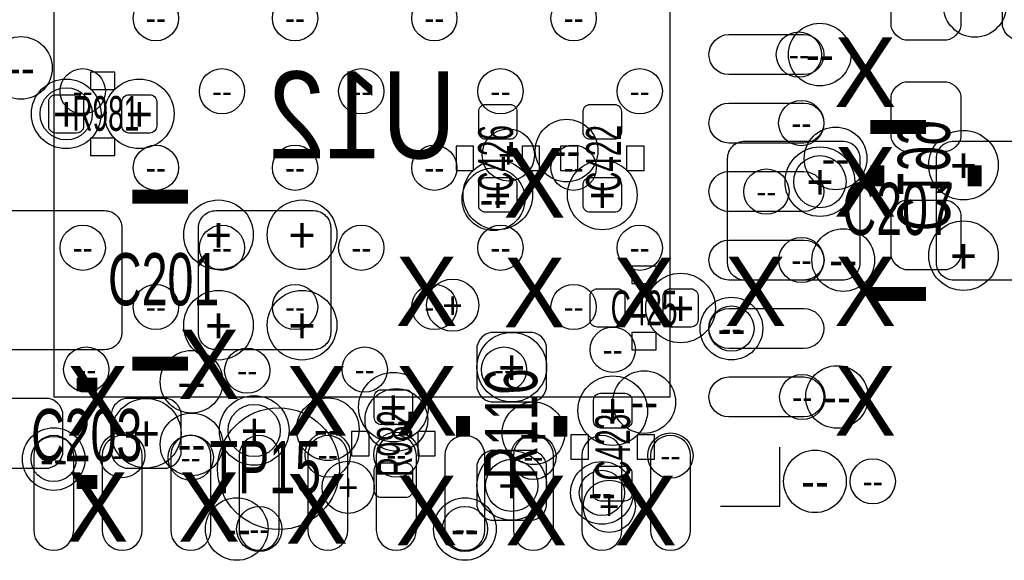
# Model space of a CAD drawing. Extents: x -22 to 398, y -34 to 263.
# Tile 8 of 39: x 27.37 to 34.56, y 8.11 to 12.06. Entities that reach past the tile are written whole.
import ezdxf
from ezdxf.enums import TextEntityAlignment as Align

# ---------------------------------------------------------------- set-up
doc = ezdxf.new("R2010")
doc.units = 0
for name, color, linetype in [('ASSY_BOT', 17, 'CONTINUOUS'), ('ASSY_TOP', 18, 'CONTINUOUS'), ('BOT', 16, 'CONTINUOUS'), ('DRILL', 12, 'CONTINUOUS'), ('SILK_BOT', 13, 'CONTINUOUS'), ('SILK_TOP', 14, 'CONTINUOUS'), ('TOP', 15, 'CONTINUOUS')]:
    doc.layers.add(name, color=color, linetype=linetype)

# ---------------------------------------------------------------- blocks, each defined once
blk = doc.blocks.new('FIGURE_CIRCLE')
blk.add_circle((0, 0), 0.5)

msp = doc.modelspace()

# ---------------------------------------------------------------- linework, layer by layer
at = {"layer": 'BOT'}
msp.add_lwpolyline([(32.1183, 9.3091), (32.1183, 13.8049), (27.6225, 13.8049), (27.6225, 9.3091)], close=True, dxfattribs=at)
for points in [[(34.2392, 12.319), (34.2392, 12.0142, -0.294587), (34.1376, 11.9126), (33.8328, 11.9126, -0.294587), (33.7312, 12.0142), (33.7312, 12.319, -0.294587), (33.8328, 12.4206), (34.1376, 12.4206, -0.294587)], [(35.052, 12.319), (35.052, 12.0142, -0.294587), (34.9504, 11.9126), (34.6456, 11.9126, -0.294587), (34.544, 12.0142), (34.544, 12.319, -0.294587), (34.6456, 12.4206), (34.9504, 12.4206, -0.294587)], [(33.093406, 11.660886), (32.547306, 11.660886, -1), (32.547306, 11.952986), (33.093406, 11.952986, -1)], [(34.2392, 11.5062), (34.2392, 11.2014, -0.294587), (34.1376, 11.0998), (33.8328, 11.0998, -0.294587), (33.7312, 11.2014), (33.7312, 11.5062, -0.294587), (33.8328, 11.6078), (34.1376, 11.6078, -0.294587)], [(33.093406, 11.161014), (32.547306, 11.161014, -1), (32.547306, 11.453114), (33.093406, 11.453114, -1)], [(33.093406, 10.660888), (32.547306, 10.660888, -1), (32.547306, 10.952988), (33.093406, 10.952988, -1)], [(34.2392, 10.6426), (34.2392, 10.3378, -0.294587), (34.1376, 10.2362), (33.8328, 10.2362, -0.294587), (33.7312, 10.3378), (33.7312, 10.6426, -0.294587), (33.8328, 10.7442), (34.1376, 10.7442, -0.294587)], [(33.093406, 10.161016), (32.547306, 10.161016, -1), (32.547306, 10.453116), (33.093406, 10.453116, -1)], [(33.093406, 9.66089), (32.547306, 9.66089, -1), (32.547306, 9.95299), (33.093406, 9.95299, -1)], [(33.093406, 9.161018), (32.547306, 9.161018, -1), (32.547306, 9.453118), (33.093406, 9.453118, -1)], [(27.474418, 8.880094), (27.474418, 8.333994, 1), (27.766518, 8.333994), (27.766518, 8.880094, 1)], [(27.97429, 8.880094), (27.97429, 8.333994, 1), (28.26639, 8.333994), (28.26639, 8.880094, 1)], [(28.474416, 8.880094), (28.474416, 8.333994, 1), (28.766516, 8.333994), (28.766516, 8.880094, 1)], [(28.974288, 8.880094), (28.974288, 8.333994, 1), (29.266388, 8.333994), (29.266388, 8.880094, 1)], [(29.474414, 8.880094), (29.474414, 8.333994, 1), (29.766514, 8.333994), (29.766514, 8.880094, 1)], [(29.974286, 8.880094), (29.974286, 8.333994, 1), (30.266386, 8.333994), (30.266386, 8.880094, 1)], [(30.474412, 8.880094), (30.474412, 8.333994, 1), (30.766512, 8.333994), (30.766512, 8.880094, 1)], [(30.974284, 8.880094), (30.974284, 8.333994, 1), (31.266384, 8.333994), (31.266384, 8.880094, 1)], [(31.47441, 8.880094), (31.47441, 8.333994, 1), (31.76651, 8.333994), (31.76651, 8.880094, 1)], [(31.974282, 8.880094), (31.974282, 8.333994, 1), (32.266382, 8.333994), (32.266382, 8.880094, 1)]]:
    msp.add_lwpolyline(points, format="xyb", close=True, dxfattribs=at)
at = {"layer": 'SILK_BOT', "const_width": 0.1016}
for points in [[(33.6296, 10.9982), (33.6296, 10.8458)], [(34.3408, 10.9982), (34.3408, 10.8458)]]:
    msp.add_lwpolyline(points, dxfattribs=at)
at = {"layer": 'SILK_BOT'}
msp.add_lwpolyline([(32.4866, 8.509), (32.9184, 8.509), (32.9184, 8.9408)], dxfattribs=at)
at = {"layer": 'SILK_TOP'}
for points in [[(27.889454, 11.67892), (27.889454, 11.55192), (28.067254, 11.55192), (28.067254, 11.67892)], [(27.889454, 11.19632), (27.889454, 11.06932), (28.067254, 11.06932), (28.067254, 11.19632)], [(30.6832, 11.1379), (30.5562, 11.1379), (30.5562, 10.9601), (30.6832, 10.9601)], [(31.1658, 11.1379), (31.0388, 11.1379), (31.0388, 10.9601), (31.1658, 10.9601)], [(31.4452, 11.1379), (31.3182, 11.1379), (31.3182, 10.9601), (31.4452, 10.9601)], [(31.9278, 11.1379), (31.8008, 11.1379), (31.8008, 10.9601), (31.9278, 10.9601)], [(31.8389, 10.2616), (31.8389, 10.1346), (32.0167, 10.1346), (32.0167, 10.2616)], [(31.8389, 9.779), (31.8389, 9.652), (32.0167, 9.652), (32.0167, 9.779)], [(29.9212, 9.0551), (29.7942, 9.0551), (29.7942, 8.8773), (29.9212, 8.8773)], [(30.4038, 9.0551), (30.2768, 9.0551), (30.2768, 8.8773), (30.4038, 8.8773)], [(31.3944, 8.8519), (31.5214, 8.8519), (31.5214, 9.0297), (31.3944, 9.0297)], [(31.877, 8.8519), (32.004, 8.8519), (32.004, 9.0297), (31.877, 9.0297)]]:
    msp.add_lwpolyline(points, close=True, dxfattribs=at)
at = {"layer": 'SILK_TOP', "const_width": 0.1016}
for points in [[(33.9852, 11.2776), (33.5788, 11.2776)], [(28.6004, 10.7696), (28.194, 10.7696)], [(33.9852, 10.0584), (33.5788, 10.0584)], [(28.6004, 9.5504), (28.194, 9.5504)], [(27.7876, 9.398), (27.94, 9.398)], [(30.607, 9.017), (30.607, 9.1694)], [(31.3182, 9.017), (31.3182, 9.1694)], [(27.7876, 8.6868), (27.94, 8.6868)]]:
    msp.add_lwpolyline(points, dxfattribs=at)
at = {"layer": 'TOP'}
for points in [[(27.584654, 11.46302, -0.414214), (27.635454, 11.51382), (27.787854, 11.51382, -0.414214), (27.838654, 11.46302), (27.838654, 11.28522, -0.414214), (27.787854, 11.23442), (27.635454, 11.23442, -0.414214), (27.584654, 11.28522)], [(28.118054, 11.46302, -0.414214), (28.168854, 11.51382), (28.321254, 11.51382, -0.414214), (28.372054, 11.46302), (28.372054, 11.28522, -0.414214), (28.321254, 11.23442), (28.168854, 11.23442, -0.414214), (28.118054, 11.28522)], [(30.7721, 11.1887, -0.414214), (30.7213, 11.2395), (30.7213, 11.3919, -0.414214), (30.7721, 11.4427), (30.9499, 11.4427, -0.414214), (31.0007, 11.3919), (31.0007, 11.2395, -0.414214), (30.9499, 11.1887)], [(31.7119, 11.4427, -0.414214), (31.7627, 11.3919), (31.7627, 11.2395, -0.414214), (31.7119, 11.1887), (31.5341, 11.1887, -0.414214), (31.4833, 11.2395), (31.4833, 11.3919, -0.414214), (31.5341, 11.4427)], [(32.5374, 10.287), (32.5374, 11.049, -0.414214), (32.6644, 11.176), (33.3756, 11.176, -0.414214), (33.5026, 11.049), (33.5026, 10.287, -0.414214), (33.3756, 10.16), (32.6644, 10.16, -0.414214)], [(34.0614, 10.287), (34.0614, 11.049, -0.414214), (34.1884, 11.176), (34.8996, 11.176, -0.414214), (35.0266, 11.049), (35.0266, 10.287, -0.414214), (34.8996, 10.16), (34.1884, 10.16, -0.414214)], [(30.9499, 10.9093, -0.414214), (31.0007, 10.8585), (31.0007, 10.7061, -0.414214), (30.9499, 10.6553), (30.7721, 10.6553, -0.414214), (30.7213, 10.7061), (30.7213, 10.8585, -0.414214), (30.7721, 10.9093)], [(31.7119, 10.9093, -0.414214), (31.7627, 10.8585), (31.7627, 10.7061, -0.414214), (31.7119, 10.6553), (31.5341, 10.6553, -0.414214), (31.4833, 10.7061), (31.4833, 10.8585, -0.414214), (31.5341, 10.9093)], [(27.1526, 9.779), (27.1526, 10.541, -0.414214), (27.2796, 10.668), (27.9908, 10.668, -0.414214), (28.1178, 10.541), (28.1178, 9.779, -0.414214), (27.9908, 9.652), (27.2796, 9.652, -0.414214)], [(28.6766, 9.779), (28.6766, 10.541, -0.414214), (28.8036, 10.668), (29.5148, 10.668, -0.414214), (29.6418, 10.541), (29.6418, 9.779, -0.414214), (29.5148, 9.652), (28.8036, 9.652, -0.414214)], [(31.7881, 9.8679, -0.414214), (31.7373, 9.8171), (31.5849, 9.8171, -0.414214), (31.5341, 9.8679), (31.5341, 10.0457, -0.414214), (31.5849, 10.0965), (31.7373, 10.0965, -0.414214), (31.7881, 10.0457)], [(32.0675, 10.0457, -0.414214), (32.1183, 10.0965), (32.2707, 10.0965, -0.414214), (32.3215, 10.0457), (32.3215, 9.8679, -0.414214), (32.2707, 9.8171), (32.1183, 9.8171, -0.414214), (32.0675, 9.8679)], [(31.2166, 9.3726), (31.2166, 9.6774, 0.294587), (31.115, 9.779), (30.8102, 9.779, 0.294587), (30.7086, 9.6774), (30.7086, 9.3726, 0.294587), (30.8102, 9.271), (31.115, 9.271, 0.294587)], [(30.1879, 9.3599, -0.414214), (30.2387, 9.3091), (30.2387, 9.1567, -0.414214), (30.1879, 9.1059), (30.0101, 9.1059, -0.414214), (29.9593, 9.1567), (29.9593, 9.3091, -0.414214), (30.0101, 9.3599)], [(27.2796, 8.7884), (27.5844, 8.7884, 0.294587), (27.686, 8.89), (27.686, 9.1948, 0.294587), (27.5844, 9.2964), (27.2796, 9.2964, 0.294587), (27.178, 9.1948), (27.178, 8.89, 0.294587)], [(28.1432, 8.7884), (28.448, 8.7884, 0.294587), (28.5496, 8.89), (28.5496, 9.1948, 0.294587), (28.448, 9.2964), (28.1432, 9.2964, 0.294587), (28.0416, 9.1948), (28.0416, 8.89, 0.294587)], [(31.6103, 9.0805, -0.414214), (31.5595, 9.1313), (31.5595, 9.2837, -0.414214), (31.6103, 9.3345), (31.7881, 9.3345, -0.414214), (31.8389, 9.2837), (31.8389, 9.1313, -0.414214), (31.7881, 9.0805)], [(31.2166, 8.509), (31.2166, 8.8138, 0.294587), (31.115, 8.9154), (30.8102, 8.9154, 0.294587), (30.7086, 8.8138), (30.7086, 8.509, 0.294587), (30.8102, 8.4074), (31.115, 8.4074, 0.294587)], [(30.1879, 8.8265, -0.414214), (30.2387, 8.7757), (30.2387, 8.6233, -0.414214), (30.1879, 8.5725), (30.0101, 8.5725, -0.414214), (29.9593, 8.6233), (29.9593, 8.7757, -0.414214), (30.0101, 8.8265)], [(31.7881, 8.8011, -0.414214), (31.8389, 8.7503), (31.8389, 8.5979, -0.414214), (31.7881, 8.5471), (31.6103, 8.5471, -0.414214), (31.5595, 8.5979), (31.5595, 8.7503, -0.414214), (31.6103, 8.8011)]]:
    msp.add_lwpolyline(points, format="xyb", close=True, dxfattribs=at)
msp.add_circle((29.261054, 8.78332), 0.4445, dxfattribs=at)

# ---------------------------------------------------------------- block references
at = {"layer": 'DRILL'}
for p, xscale, yscale in [((34.341054, 12.16279), 0.4572, 0.4572), ((28.365704, 12.07262), 0.3302, 0.3302), ((29.381704, 12.07262), 0.3302, 0.3302), ((30.397704, 12.07262), 0.3302, 0.3302), ((31.413704, 12.07262), 0.3302, 0.3302), ((33.209738, 11.806936), 0.4572, 0.4572), ((27.3812, 11.7094), 0.4572, 0.4572), ((33.057338, 11.806936), 0.3302, 0.3302), ((27.832304, 11.53922), 0.3302, 0.3302), ((28.848304, 11.53922), 0.3302, 0.3302), ((29.864304, 11.53922), 0.3302, 0.3302), ((30.880304, 11.53922), 0.3302, 0.3302), ((31.896304, 11.53922), 0.3302, 0.3302), ((27.711654, 11.37412), 0.508, 0.508), ((28.245054, 11.37412), 0.508, 0.508), ((27.711654, 11.37412), 0.381, 0.381), ((33.074864, 11.307064), 0.3302, 0.3302), ((31.36265, 11.10615), 0.4572, 0.4572), ((30.9372, 11.0744), 0.381, 0.381), ((33.3248, 11.049), 0.4572, 0.4572), ((34.258504, 10.99947), 0.508, 0.508), ((28.365704, 10.98042), 0.3302, 0.3302), ((29.381704, 10.98042), 0.3302, 0.3302), ((30.397704, 10.98042), 0.3302, 0.3302), ((31.413704, 10.98042), 0.3302, 0.3302), ((33.210754, 10.87882), 0.508, 0.508), ((33.210754, 10.87882), 0.381, 0.381), ((30.861, 10.7823), 0.508, 0.508), ((31.623, 10.7823), 0.508, 0.508), ((30.82925, 10.75055), 0.4572, 0.4572), ((32.820356, 10.806938), 0.3302, 0.3302), ((28.822904, 10.49147), 0.508, 0.508), ((29.432504, 10.49147), 0.508, 0.508), ((27.832304, 10.39622), 0.3302, 0.3302), ((28.848304, 10.39622), 0.3302, 0.3302), ((29.864304, 10.39622), 0.3302, 0.3302), ((30.880304, 10.39622), 0.3302, 0.3302), ((31.896304, 10.39622), 0.3302, 0.3302), ((34.258504, 10.33907), 0.508, 0.508), ((33.380934, 10.307066), 0.4572, 0.4572), ((33.076134, 10.307066), 0.3302, 0.3302), ((32.1945, 9.9568), 0.508, 0.508), ((28.365704, 9.96442), 0.3302, 0.3302), ((29.381704, 9.96442), 0.3302, 0.3302), ((30.397704, 9.96442), 0.3302, 0.3302), ((30.531054, 9.977374), 0.381, 0.381), ((31.413704, 9.96442), 0.3302, 0.3302), ((28.822904, 9.83107), 0.508, 0.508), ((29.432504, 9.83107), 0.508, 0.508), ((32.56534, 9.80694), 0.4572, 0.4572), ((32.56534, 9.80694), 0.3302, 0.3302), ((30.9626, 9.525), 0.508, 0.508), ((31.6992, 9.652), 0.3302, 0.3302), ((27.857704, 9.50722), 0.3302, 0.3302), ((28.626054, 9.41832), 0.4572, 0.4572), ((29.0322, 9.4996), 0.3302, 0.3302), ((29.889704, 9.50722), 0.3302, 0.3302), ((30.905704, 9.50722), 0.3302, 0.3302), ((30.099, 9.2329), 0.508, 0.508), ((31.928562, 9.270238), 0.4572, 0.4572), ((33.335468, 9.307068), 0.4572, 0.4572), ((31.6992, 9.2075), 0.508, 0.508), ((33.081468, 9.307068), 0.3302, 0.3302), ((30.120336, 9.139936), 0.4572, 0.4572), ((28.2956, 9.0424), 0.508, 0.508), ((29.083254, 9.06272), 0.508, 0.508), ((29.620464, 9.071864), 0.4572, 0.4572), ((31.120334, 9.0424), 0.4572, 0.4572), ((29.083254, 9.06272), 0.381, 0.381), ((28.626054, 8.96112), 0.4572, 0.4572), ((27.620468, 8.853932), 0.4572, 0.4572), ((27.620468, 8.853932), 0.3302, 0.3302), ((28.12034, 8.882634), 0.3302, 0.3302), ((28.620466, 8.8646), 0.3302, 0.3302), ((29.620464, 8.885936), 0.3302, 0.3302), ((30.120336, 8.885936), 0.3302, 0.3302), ((31.120334, 8.869934), 0.3302, 0.3302), ((32.120332, 8.879332), 0.3302, 0.3302), ((30.9626, 8.6614), 0.508, 0.508), ((33.17494, 8.691118), 0.4572, 0.4572), ((29.7688, 8.647938), 0.381, 0.381), ((30.9626, 8.6614), 0.381, 0.381), ((33.59658, 8.691118), 0.3302, 0.3302), ((31.62046, 8.607044), 0.4572, 0.4572), ((31.62046, 8.607044), 0.3302, 0.3302), ((31.6738, 8.509), 0.381, 0.381), ((28.956, 8.343138), 0.4572, 0.4572), ((30.620462, 8.343138), 0.4572, 0.4572), ((29.120338, 8.343138), 0.3302, 0.3302), ((30.620462, 8.343138), 0.3302, 0.3302)]:
    msp.add_blockref('FIGURE_CIRCLE', p, dxfattribs=dict(at, xscale=xscale, yscale=yscale))

# ---------------------------------------------------------------- texts
at = {"layer": 'ASSY_BOT', "text_generation_flag": 2, "width": 0.8784}
msp.add_text('U12', height=0.635, dxfattribs=at).set_placement((29.8704, 11.049), align=Align.CENTER)
at = {"layer": 'ASSY_BOT', "text_generation_flag": 2, "width": 0.666667}
msp.add_text('C199', height=0.381, rotation=270, dxfattribs=at).set_placement((33.778698, 10.92454), align=Align.CENTER)
at = {"layer": 'ASSY_TOP'}
for s, height, width, p in [('R981', 0.254, 0.6, (28.00096, 11.250422)), ('C207', 0.381, 0.666667, (33.782, 10.4902)), ('C201', 0.381, 0.666667, (28.4226, 9.976358)), ('C425', 0.254, 0.6, (31.9278, 9.8298)), ('C203', 0.381, 0.666667, (27.86126, 8.838438))]:
    msp.add_text(s, height=height, dxfattribs=dict(at, width=width)).set_placement(p, align=Align.CENTER)
for s, height, width, p in [('C426', 0.254, 0.6, (30.971236, 11.049)), ('C422', 0.254, 0.6, (31.758636, 11.049)), ('R116', 0.381, 0.666667, (31.14802, 9.110218)), ('R982', 0.254, 0.6, (30.234382, 8.9662)), ('C423', 0.254, 0.6, (31.8262, 8.9408))]:
    msp.add_text(s, height=height, rotation=90, dxfattribs=dict(at, width=width)).set_placement(p, align=Align.CENTER)
at = {"layer": 'ASSY_TOP', "width": 0.666667}
msp.add_text('TP15', height=0.381, dxfattribs=at).set_placement((28.75915, 8.60425))
at = {"layer": 'DRILL'}
for s, height, p in [('--', 0.1651, (28.365704, 12.07262)), ('--', 0.1651, (29.381704, 12.07262)), ('--', 0.1651, (30.397704, 12.07262)), ('--', 0.1651, (31.413704, 12.07262)), ('X', 0.508, (33.540954, 11.67892)), ('--', 0.1651, (33.057338, 11.806936)), ('--', 0.2286, (33.209738, 11.806936)), ('--', 0.2286, (27.3812, 11.7094)), ('--', 0.1651, (27.832304, 11.53922)), ('--', 0.1651, (28.848304, 11.53922)), ('--', 0.1651, (29.864304, 11.53922)), ('--', 0.1651, (30.880304, 11.53922)), ('--', 0.1651, (31.896304, 11.53922)), ('+', 0.254, (27.711654, 11.37412)), ('+', 0.1905, (27.711654, 11.37412)), ('+', 0.254, (28.245054, 11.37412)), ('--', 0.1651, (33.074864, 11.307064)), ('+', 0.1905, (30.9372, 11.0744)), ('X', 0.508, (31.128462, 10.870438)), ('--', 0.2286, (31.36265, 11.10615)), ('X', 0.508, (33.540954, 10.87882)), ('+', 0.254, (34.258504, 10.99947)), ('--', 0.2286, (33.3248, 11.049)), ('--', 0.1651, (28.365704, 10.98042)), ('--', 0.1651, (29.381704, 10.98042)), ('--', 0.1651, (30.397704, 10.98042)), ('--', 0.1651, (31.413704, 10.98042)), ('+', 0.254, (33.210754, 10.87882)), ('+', 0.1905, (33.210754, 10.87882)), ('+', 0.254, (30.861, 10.7823)), ('+', 0.254, (31.623, 10.7823)), ('--', 0.1651, (32.820356, 10.806938)), ('--', 0.2286, (30.82925, 10.75055)), ('+', 0.254, (28.822904, 10.49147)), ('+', 0.254, (29.432504, 10.49147)), ('+', 0.254, (34.258504, 10.33907)), ('--', 0.1651, (27.832304, 10.39622)), ('--', 0.1651, (28.848304, 10.39622)), ('--', 0.1651, (29.864304, 10.39622)), ('--', 0.1651, (30.880304, 10.39622)), ('--', 0.1651, (31.896304, 10.39622)), ('X', 0.508, (30.340554, 10.07872)), ('X', 0.508, (31.128462, 10.070338)), ('X', 0.508, (31.928562, 10.070338)), ('X', 0.508, (32.740854, 10.07872)), ('--', 0.1651, (33.076134, 10.307066)), ('--', 0.2286, (33.380934, 10.307066)), ('X', 0.508, (33.540954, 10.07872)), ('+', 0.1905, (30.531054, 9.977374)), ('+', 0.254, (32.1945, 9.9568)), ('--', 0.1651, (28.365704, 9.96442)), ('+', 0.254, (28.822904, 9.83107)), ('--', 0.1651, (29.381704, 9.96442)), ('+', 0.254, (29.432504, 9.83107)), ('--', 0.1651, (30.397704, 9.96442)), ('--', 0.1651, (31.413704, 9.96442)), ('X', 0.508, (28.753054, 9.54532)), ('--', 0.2286, (32.56534, 9.80694)), ('--', 0.1651, (32.56534, 9.80694)), ('--', 0.1651, (31.6992, 9.652)), ('+', 0.254, (30.9626, 9.525)), ('X', 0.508, (27.940254, 9.27862)), ('--', 0.1651, (27.857704, 9.50722)), ('--', 0.1651, (29.0322, 9.4996)), ('X', 0.508, (29.540454, 9.27862)), ('--', 0.1651, (29.889704, 9.50722)), ('X', 0.508, (30.340554, 9.27862)), ('--', 0.1651, (30.905704, 9.50722)), ('X', 0.508, (33.540954, 9.27862)), ('--', 0.2286, (28.626054, 9.41832)), ('+', 0.254, (30.099, 9.2329)), ('+', 0.254, (31.6992, 9.2075)), ('--', 0.1651, (33.081468, 9.307068)), ('--', 0.2286, (33.335468, 9.307068)), ('--', 0.2286, (31.928562, 9.270238)), ('+', 0.254, (28.2956, 9.0424)), ('+', 0.254, (29.083254, 9.06272)), ('+', 0.1905, (29.083254, 9.06272)), ('--', 0.2286, (30.120336, 9.139936)), ('--', 0.2286, (29.620464, 9.071864)), ('--', 0.2286, (31.120334, 9.0424)), ('--', 0.2286, (28.626054, 8.96112)), ('--', 0.2286, (27.620468, 8.853932)), ('--', 0.1651, (27.620468, 8.853932)), ('--', 0.1651, (28.12034, 8.882634)), ('--', 0.1651, (28.620466, 8.8646)), ('--', 0.1651, (29.620464, 8.885936)), ('--', 0.1651, (30.120336, 8.885936)), ('--', 0.1651, (31.120334, 8.869934)), ('--', 0.1651, (32.120332, 8.879332)), ('X', 0.508, (27.940254, 8.50392)), ('X', 0.508, (28.753054, 8.50392)), ('X', 0.508, (29.540454, 8.49122)), ('+', 0.1905, (29.7688, 8.647938)), ('X', 0.508, (30.340554, 8.47852)), ('+', 0.254, (30.9626, 8.6614)), ('+', 0.1905, (30.9626, 8.6614)), ('X', 0.508, (31.140654, 8.47852)), ('X', 0.508, (31.940754, 8.47852)), ('--', 0.2286, (33.17494, 8.691118)), ('--', 0.1651, (33.59658, 8.691118)), ('--', 0.2286, (31.62046, 8.607044)), ('--', 0.1651, (31.62046, 8.607044)), ('+', 0.1905, (31.6738, 8.509)), ('--', 0.2286, (28.956, 8.343138)), ('--', 0.1651, (29.120338, 8.343138)), ('--', 0.2286, (30.620462, 8.343138)), ('--', 0.1651, (30.620462, 8.343138))]:
    msp.add_text(s, height=height, dxfattribs=at).set_placement(p, align=Align.MIDDLE_CENTER)

doc.saveas('drawing.dxf')
